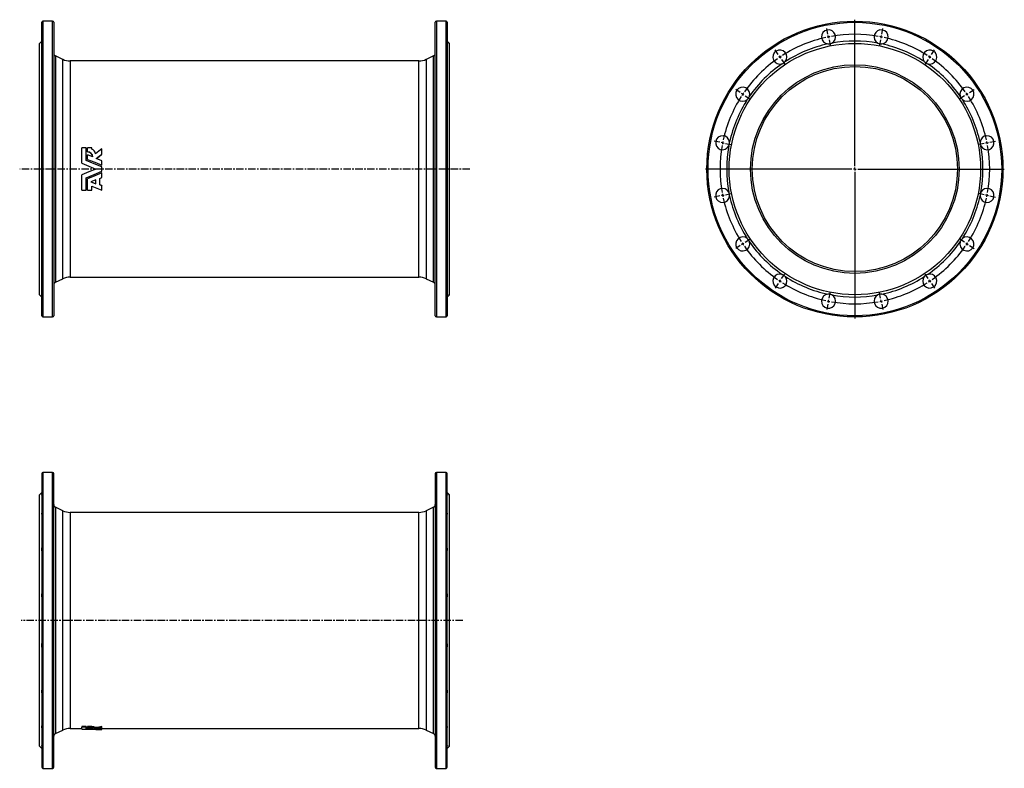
# Model space of a CAD drawing. Extents: x -233 to 1446, y -211 to 1067.
import ezdxf

# ---------------------------------------------------------------- set-up
doc = ezdxf.new("R2010")
doc.units = 0
doc.linetypes.add('CENTERX2', pattern=[20.32, 12.7, -2.54, 2.54, -2.54])
doc.layers.get('0').update_dxf_attribs({"linetype": 'CONTINUOUS'})
doc.layers.add('FORMAT', color=7, linetype='CONTINUOUS')

# ---------------------------------------------------------------- blocks, each defined once
blk = doc.blocks.new('SW_CENTERMARKSYMBOL_0')
at = {"layer": 'FORMAT', "color": 0}
for p, q in [((0, 5), (0, 255)), ((-5, 0), (-255, 0)), ((0, 0), (-2.5, 0)), ((0, 0), (0, 2.5)), ((0, 0), (0, -2.5)), ((0, 0), (2.5, 0)), ((5, 0), (255, 0)), ((0, -5), (0, -255))]:
    blk.add_line(p, q, dxfattribs=at)
blk = doc.blocks.new('SW_CENTERMARKSYMBOL_1')
at = {"layer": 'FORMAT', "color": 0}
for p, q in [((179.7, 185.6), (177.9, 194.9)), ((271.4, 185.6), (273.3, 194.9)), ((180.7, 180.7), (180.2, 183.2)), ((180.7, 180.7), (181.2, 178.3)), ((181.7, 175.8), (183.5, 166.5)), ((225.6, -39.9), (225.6, 183.2)), ((269.5, 175.8), (267.6, 166.5)), ((270.5, 180.7), (270, 178.3)), ((270.5, 180.7), (270.9, 183.2)), ((95, 150.5), (89.7, 158.4)), ((356.1, 150.5), (361.4, 158.4)), ((97.8, 146.4), (96.4, 148.4)), ((97.8, 146.4), (99.2, 144.3)), ((100.6, 142.2), (105.9, 134.3)), ((350.6, 142.2), (345.3, 134.3)), ((353.4, 146.4), (352, 144.3)), ((353.4, 146.4), (354.8, 148.4)), ((30.2, 85.7), (22.3, 91)), ((34.3, 82.9), (32.3, 84.3)), ((416.8, 82.9), (418.9, 84.3)), ((421, 85.7), (428.9, 91)), ((34.3, 82.9), (36.4, 81.5)), ((38.5, 80.1), (46.4, 74.9)), ((412.7, 80.1), (404.8, 74.9)), ((416.8, 82.9), (414.7, 81.5)), ((-4.9, 1), (-14.2, 2.8)), ((0, 0), (-2.5, 0.5)), ((0, 0), (2.5, -0.5)), ((451.2, 0), (448.7, -0.5)), ((451.2, 0), (453.6, 0.5)), ((456.1, 1), (465.4, 2.8)), ((4.9, -1), (14.2, -2.8)), ((446.3, -1), (436.9, -2.8)), ((220.6, -44.9), (-2.5, -44.9)), ((225.6, -44.9), (223.1, -44.9)), ((225.6, -44.9), (225.6, -42.4)), ((225.6, -44.9), (225.6, -47.4)), ((225.6, -44.9), (228.1, -44.9)), ((225.6, -49.9), (225.6, -273)), ((230.6, -44.9), (453.7, -44.9)), ((-4.9, -90.7), (-14.2, -92.6)), ((0, -89.7), (-2.5, -90.2)), ((0, -89.7), (2.5, -89.3)), ((4.9, -88.8), (14.2, -86.9)), ((446.3, -88.8), (436.9, -86.9)), ((451.2, -89.7), (448.7, -89.3)), ((451.2, -89.7), (453.6, -90.2)), ((456.1, -90.7), (465.4, -92.6)), ((38.5, -169.9), (46.4, -164.6)), ((412.7, -169.9), (404.8, -164.6)), ((30.2, -175.4), (22.3, -180.7)), ((34.3, -172.7), (32.3, -174)), ((34.3, -172.7), (36.4, -171.3)), ((416.8, -172.7), (414.7, -171.3)), ((416.8, -172.7), (418.9, -174)), ((421, -175.4), (428.9, -180.7)), ((97.8, -236.1), (99.2, -234)), ((100.6, -232), (105.9, -224.1)), ((350.6, -232), (345.3, -224.1)), ((353.4, -236.1), (352, -234)), ((95, -240.3), (89.7, -248.2)), ((97.8, -236.1), (96.4, -238.2)), ((353.4, -236.1), (354.8, -238.2)), ((356.1, -240.3), (361.4, -248.2)), ((180.7, -270.5), (181.2, -268)), ((181.7, -265.5), (183.5, -256.2)), ((269.5, -265.5), (267.6, -256.2)), ((270.5, -270.5), (270, -268)), ((179.7, -275.4), (177.9, -284.7)), ((180.7, -270.5), (180.2, -272.9)), ((270.5, -270.5), (270.9, -272.9)), ((271.4, -275.4), (273.3, -284.7))]:
    blk.add_line(p, q, dxfattribs=at)
for start, end in [(79.9956, 100.0044), (102.4956, 122.5044), (101.25, 101.8728), (100.6272, 101.25), (78.75, 79.3728), (78.1272, 78.75), (57.4956, 77.5044), (124.9956, 145.0044), (123.75, 124.3728), (123.1272, 123.75), (56.25, 56.8728), (55.6272, 56.25), (34.9956, 55.0044), (145.6272, 146.25), (33.75, 34.3728), (147.4956, 167.5044), (146.25, 146.8728), (33.1272, 33.75), (12.4956, 32.5044), (168.75, 169.3728), (168.1272, 168.75), (11.25, 11.8728), (10.6272, 11.25), (169.9956, 190.0044), (349.9956, 10.0044), (190.6272, 191.25), (191.25, 191.8728), (192.4956, 212.5044), (327.4956, 347.5044), (348.1272, 348.75), (348.75, 349.3728), (213.1272, 213.75), (213.75, 214.3728), (214.9956, 235.0044), (304.9956, 325.0044), (325.6272, 326.25), (326.25, 326.8728), (235.6272, 236.25), (303.75, 304.3728), (236.25, 236.8728), (237.4956, 257.5044), (282.4956, 302.5044), (303.1272, 303.75), (258.1272, 258.75), (258.75, 259.3728), (259.9956, 280.0044), (280.6272, 281.25), (281.25, 281.8728)]:
    blk.add_arc((225.6, -44.9), 230, start, end, dxfattribs=at)

msp = doc.modelspace()

# ---------------------------------------------------------------- linework, layer by layer
at = {"color": 7, "linetype": 'CONTINUOUS'}
for p, q in [((-195.9, 561.2), (-195.9, 1062.2)), ((-177.4, 1064.2), (-193.9, 1064.2)), ((-175.4, 1062.2), (-175.4, 811.7)), ((475.6, 561.2), (475.6, 1062.2)), ((494.1, 1064.2), (477.6, 1064.2)), ((496.1, 1062.2), (496.1, 811.7)), ((-195.9, 1030.2), (-199.9, 1026.2)), ((-199.9, 811.7), (-199.9, 1026.2)), ((500.1, 1026.2), (496.1, 1030.2)), ((500.1, 811.7), (500.1, 1026.2)), ((-160, 999), (-172.6, 1004.9)), ((447.5, 996.2), (-147.3, 996.2)), ((472.7, 1004.9), (460.1, 999)), ((-127.3, 821.5), (-127.3, 847.8)), ((-120.2, 847.8), (-127.3, 847.8)), ((-120.2, 826.5), (-120.2, 847.8)), ((-110.6, 847.8), (-117.5, 847.8)), ((-117.5, 841), (-117.5, 847.8)), ((-117.5, 841), (-117.5, 840.7)), ((-110.6, 845.7), (-110.6, 847.8)), ((-93.1, 837.2), (-93.1, 846.1)), ((-117.5, 828.3), (-117.5, 836)), ((-108.6, 832.4), (-117.5, 836)), ((-117.5, 828.3), (-117.5, 828.2)), ((-93.1, 826), (-102.7, 830)), ((-93.1, 837.2), (-93.1, 837)), ((-93.1, 818.3), (-93.1, 826)), ((-199.9, 597.2), (-199.9, 811.7)), ((-175.4, 811.7), (-175.4, 561.2)), ((-127.3, 821.5), (-127.3, 821.5)), ((-93.1, 818.3), (-93.1, 818.2)), ((-93.1, 808.1), (-93.1, 815.3)), ((496.1, 811.7), (496.1, 561.2)), ((500.1, 597.2), (500.1, 811.7)), ((-127.3, 801.9), (-127.3, 801.9)), ((-127.3, 775.6), (-127.3, 801.9)), ((-120.2, 775.6), (-120.2, 796.9)), ((-117.5, 795.2), (-117.5, 795.1)), ((-117.5, 775.6), (-117.5, 795.1)), ((-103.3, 793.2), (-111.9, 789.7)), ((-111.9, 789.7), (-103.3, 786.4)), ((-111.7, 789.8), (-103.3, 786.6)), ((-103.3, 786.4), (-103.3, 793.2)), ((-96.8, 795.8), (-93.1, 797.4)), ((-96.8, 784.6), (-96.8, 795.8)), ((-93.1, 805.2), (-93.1, 805.1)), ((-93.1, 797.4), (-93.1, 805.1)), ((-127.3, 775.6), (-120.2, 775.6)), ((-117.5, 775.6), (-110.6, 775.6)), ((-110.6, 775.6), (-110.6, 782.3)), ((-93.1, 783.4), (-96.8, 784.9)), ((-93.1, 783.2), (-96.8, 784.6)), ((-93.1, 783.4), (-93.1, 783.2)), ((-93.1, 775.6), (-93.1, 783.2)), ((-172.6, 618.5), (-160, 624.4)), ((-147.3, 627.2), (447.5, 627.2)), ((460.1, 624.4), (472.7, 618.5)), ((-199.9, 597.2), (-195.9, 593.2)), ((496.1, 593.2), (500.1, 597.2)), ((-193.9, 559.2), (-177.4, 559.2)), ((477.6, 559.2), (494.1, 559.2)), ((-195.9, 291.7), (-195.9, -209.3)), ((-177.4, 293.7), (-193.9, 293.7)), ((-175.4, -209.3), (-175.4, 291.7)), ((475.6, 291.7), (475.6, -209.3)), ((494.1, 293.7), (477.6, 293.7)), ((496.1, -209.3), (496.1, 291.7)), ((-195.9, 259.7), (-199.9, 255.7)), ((-199.9, -173.3), (-199.9, 255.7)), ((500.1, 255.7), (496.1, 259.7)), ((500.1, -173.3), (500.1, 255.7)), ((-160, 228.5), (-172.6, 234.4)), ((447.5, 225.7), (-147.3, 225.7)), ((472.7, 234.4), (460.1, 228.5)), ((-172.6, -151.9), (-160, -146.1)), ((-147.3, -143.3), (-127.3, -143.3)), ((-120.2, -139.8), (-127.3, -139.8)), ((-127.3, -139.8), (-127.3, -141.2)), ((-120.2, -141.2), (-127.3, -141.2)), ((-127.3, -144.5), (-127.3, -141.2)), ((-120.2, -139.8), (-120.2, -141.2)), ((-120.2, -144.2), (-120.2, -141.2)), ((-117.5, -142.8), (-120.2, -142.7)), ((-110.6, -139.8), (-117.5, -139.8)), ((-117.5, -141.2), (-117.5, -139.8)), ((-110.6, -141.2), (-117.5, -141.2)), ((-117.5, -142.5), (-117.5, -141.2)), ((-117.5, -143.2), (-117.5, -142.5)), ((-117.5, -144), (-117.5, -143.2)), ((-108.6, -143.6), (-117.5, -143.2)), ((-110.6, -141.2), (-110.6, -139.8)), ((-110.6, -141.6), (-110.6, -141.2)), ((-103.9, -142.9), (-103.9, -141.4)), ((-103.3, -144.8), (-93.1, -144.8)), ((-93.1, -144.2), (-102.7, -143.9)), ((-93.1, -141.6), (-93.1, -140.1)), ((-93.1, -143), (-93.1, -141.6)), ((-93.1, -144.2), (-93.1, -143)), ((-93.1, -143.3), (447.5, -143.3)), ((-93.1, -144.7), (-93.1, -144.2)), ((-93.1, -144.8), (-93.1, -144.7)), ((-93.1, -144.7), (-93.1, -144.7)), ((460.1, -146.1), (472.7, -151.9)), ((-199.9, -173.3), (-195.9, -177.3)), ((496.1, -177.3), (500.1, -173.3)), ((-193.9, -211.3), (-177.4, -211.3)), ((477.6, -211.3), (494.1, -211.3))]:
    msp.add_line(p, q, dxfattribs=at)
at = {"color": 8, "linetype": 'CONTINUOUS'}
for p, q in [((-193.9, 1064.2), (-193.9, 559.2)), ((-177.4, 811.7), (-177.4, 1064.2)), ((477.6, 1064.2), (477.6, 559.2)), ((494.1, 811.7), (494.1, 1064.2)), ((-172.6, 1004.9), (-172.6, 811.7)), ((-160, 811.7), (-160, 999)), ((-147.3, 996.2), (-147.3, 811.7)), ((447.5, 811.7), (447.5, 996.2)), ((460.1, 999), (460.1, 624.4)), ((472.7, 618.5), (472.7, 1004.9)), ((-177.4, 559.2), (-177.4, 811.7)), ((-172.6, 811.7), (-172.6, 618.5)), ((-160, 624.4), (-160, 811.7)), ((-147.3, 811.7), (-147.3, 627.2)), ((447.5, 627.2), (447.5, 811.7)), ((494.1, 559.2), (494.1, 811.7)), ((-193.9, 293.7), (-193.9, -211.3)), ((-177.4, -211.3), (-177.4, 293.7)), ((477.6, 293.7), (477.6, -211.3)), ((494.1, -211.3), (494.1, 293.7)), ((-172.6, 234.4), (-172.6, -151.9)), ((-160, -146.1), (-160, 228.5)), ((-147.3, 225.7), (-147.3, -143.3)), ((447.5, -143.3), (447.5, 225.7)), ((460.1, 228.5), (460.1, -146.1)), ((472.7, -151.9), (472.7, 234.4))]:
    msp.add_line(p, q, dxfattribs=at)
at = {"color": 7, "linetype": 'CONTINUOUS', "flags": 128}
for points in [[(-195.9, 1026.6), (-196.1, 1026.3), (-196.3, 1026.1), (-196.4, 1025.8), (-196.4, 1025.6), (-196.4, 1025.5), (-196.4, 1025.4), (-196.3, 1025.3), (-196.2, 1025.3), (-195.9, 1025.3)], [(496.1, 1026.6), (496.2, 1026.3), (496.4, 1026.1), (496.5, 1025.8), (496.5, 1025.6), (496.6, 1025.5), (496.5, 1025.4), (496.4, 1025.3), (496.3, 1025.3), (496.1, 1025.3)], [(-93.1, 846.1), (-98.5, 842), (-103.9, 837.9)], [(-93.1, 815.3), (-106.6, 820.9), (-120.2, 826.5)], [(-117.5, 828.3), (-105.3, 823.3), (-93.1, 818.3)], [(-117.5, 828.2), (-105.3, 823.2), (-93.1, 818.2)], [(-102.7, 830), (-97.9, 833.6), (-93.1, 837.2)], [(-102.5, 829.9), (-97.9, 833.4), (-93.1, 837)], [(-127.3, 821.5), (-115.3, 816.6), (-103.3, 811.7)], [(-127.3, 821.5), (-115.3, 816.6), (-103.3, 811.7)], [(-103.3, 811.7), (-115.3, 806.8), (-127.3, 801.9)], [(-103.3, 811.7), (-115.3, 806.8), (-127.3, 801.9)], [(-120.2, 796.9), (-106.6, 802.5), (-93.1, 808.1)], [(-93.1, 805.2), (-105.3, 800.2), (-117.5, 795.2)], [(-93.1, 805.1), (-105.3, 800.1), (-117.5, 795.1)], [(-110.6, 782.3), (-101.8, 779), (-93.1, 775.6)], [(-195.9, 598.1), (-196.1, 598.1), (-196.3, 598.1), (-196.4, 598.1), (-196.4, 598), (-196.4, 597.9), (-196.4, 597.7), (-196.3, 597.5), (-196.2, 597.2), (-195.9, 596.8)], [(496.1, 598.1), (496.2, 598.1), (496.4, 598.1), (496.5, 598.1), (496.5, 598), (496.6, 597.9), (496.5, 597.7), (496.4, 597.5), (496.3, 597.2), (496.1, 596.8)], [(-195.9, 256.2), (-196.1, 255.9), (-196.3, 255.6), (-196.4, 255.4), (-196.4, 255.2), (-196.4, 255), (-196.4, 254.9), (-196.3, 254.8), (-196.2, 254.8), (-195.9, 254.9)], [(496.1, 256.2), (496.2, 255.9), (496.4, 255.6), (496.5, 255.4), (496.5, 255.2), (496.6, 255), (496.5, 254.9), (496.4, 254.8), (496.3, 254.8), (496.1, 254.9)], [(-127.3, -144.5), (-115.3, -144.7), (-103.3, -144.8)], [(-93.1, -144.7), (-106.6, -144.5), (-120.2, -144.2)], [(-117.5, -142.5), (-116.5, -142.5), (-115.5, -142.5), (-114.5, -142.5), (-113.5, -142.6), (-112.6, -142.7), (-111.8, -142.8), (-111.1, -142.9), (-110.4, -143), (-109.9, -143.1), (-109.4, -143.2), (-109, -143.3), (-108.8, -143.4), (-108.6, -143.5), (-108.6, -143.6)], [(-117.5, -144), (-105.3, -144.4), (-93.1, -144.7)], [(-93.1, -140.1), (-98.5, -140.8), (-103.9, -141.4)], [(-93.1, -141.6), (-98.5, -142.3), (-103.9, -142.9)], [(-102.7, -143.9), (-97.9, -143.5), (-93.1, -143)], [(-195.9, -172.4), (-196.1, -172.4), (-196.3, -172.4), (-196.4, -172.4), (-196.4, -172.5), (-196.4, -172.6), (-196.4, -172.8), (-196.3, -173), (-196.2, -173.3), (-195.9, -173.7)], [(496.1, -172.4), (496.2, -172.4), (496.4, -172.4), (496.5, -172.4), (496.5, -172.5), (496.6, -172.6), (496.5, -172.8), (496.4, -173), (496.3, -173.3), (496.1, -173.7)]]:
    msp.add_lwpolyline(points, dxfattribs=at)
at = {"color": 7, "linetype": 'CONTINUOUS'}
for radius in [252.5, 214.5, 178, 175]:
    msp.add_circle((1191.4, 811.7), radius, dxfattribs=at)
at = {"color": 8, "linetype": 'CONTINUOUS'}
msp.add_circle((1191.4, 811.7), 250.5, dxfattribs=at)
at = {"color": 7, "linetype": 'CONTINUOUS'}
for centre, radius, start, end in [((-193.9, 1062.2), 2, 90, 180), ((-177.4, 1062.2), 2, 0, 90), ((477.6, 1062.2), 2, 90, 180), ((494.1, 1062.2), 2, 0, 90), ((1146.5, 1037.3), 12, 297.4154, 265.0846), ((1236.2, 1037.3), 12, 274.9154, 242.5846), ((1191.4, 811.7), 218.5, 102.1261, 122.8739), ((1146.5, 1037.3), 12, 265.0862, 297.4138), ((1191.4, 811.7), 218.5, 79.6261, 100.3739), ((1236.2, 1037.3), 12, 242.5863, 274.9137), ((1191.4, 811.7), 218.5, 57.1261, 77.8739), ((-170.4, 1009.4), 5, 180, 245), ((470.6, 1009.4), 5, 295, 0), ((1063.6, 1002.9), 12, 319.9154, 287.5846), ((1319.1, 1002.9), 12, 252.4154, 220.0846), ((-192.8, 993.4), 3.64, 149.3414, 210.6586), ((-147.3, 1026.2), 30, 245, 270), ((447.5, 1026.2), 30, 270, 295), ((492.9, 993.4), 3.64, 329.3414, 30.6586), ((1191.4, 811.7), 218.5, 124.6261, 145.3739), ((1063.6, 1002.9), 12, 287.5862, 319.9137), ((1319.1, 1002.9), 12, 220.0861, 252.414), ((1191.4, 811.7), 218.5, 34.6261, 55.3739), ((1000.1, 939.5), 12, 342.4154, 310.0846), ((1382.6, 939.5), 12, 229.9154, 197.5846), ((-188.5, 933.1), 7.96, 159.5675, 200.4325), ((488.6, 933.1), 7.96, 339.5675, 20.4325), ((1191.4, 811.7), 218.5, 147.1261, 167.8739), ((1000.1, 939.5), 12, 310.0861, 342.414), ((1382.6, 939.5), 12, 197.5862, 229.9137), ((1191.4, 811.7), 218.5, 12.1261, 32.8739), ((-185.4, 854.3), 11, 162.669, 197.331), ((485.6, 854.3), 11, 342.669, 17.331), ((965.8, 856.6), 12, 4.9154, 332.5846), ((965.8, 856.6), 12, 332.5863, 4.9137), ((1416.9, 856.6), 12, 175.0862, 207.4138), ((1416.9, 856.6), 12, 207.4154, 175.0846), ((-117.5, 832.1), 8.9, 2.0508, 90.0638), ((-117.4, 831.9), 8.85, 3.3058, 90.3495), ((-114.4, 835.7), 10.8, 12.1066, 69.2583), ((1191.4, 811.7), 218.5, 169.6261, 190.3739), ((1191.4, 811.7), 218.5, 349.6261, 10.3739), ((965.8, 766.8), 12, 27.4154, 355.0846), ((1416.9, 766.8), 12, 184.9154, 152.5846), ((-185.5, 769.1), 11, 162.6367, 197.3633), ((485.6, 769.1), 11, 342.6367, 17.3633), ((965.8, 766.8), 12, 355.0862, 27.4138), ((1191.4, 811.7), 218.5, 192.1261, 212.8739), ((1191.4, 811.7), 218.5, 327.1261, 347.8739), ((1416.9, 766.8), 12, 152.5863, 184.9137), ((-188.5, 690.3), 7.91, 159.4409, 200.5591), ((488.6, 690.3), 7.91, 339.4409, 20.5591), ((1000.1, 683.9), 12, 49.9154, 17.5846), ((1000.1, 683.9), 12, 17.5862, 49.9137), ((1382.6, 683.9), 12, 162.4154, 130.0846), ((1382.6, 683.9), 12, 130.0861, 162.414), ((1191.4, 811.7), 218.5, 214.6261, 235.3739), ((1191.4, 811.7), 218.5, 304.6261, 325.3739), ((-192.9, 630), 3.6, 148.935, 211.065), ((-147.3, 597.2), 30, 90, 115), ((447.5, 597.2), 30, 65, 90), ((493, 630), 3.6, 328.935, 31.065), ((1063.6, 620.5), 12, 72.4154, 40.0846), ((1063.6, 620.5), 12, 40.0861, 72.414), ((1191.4, 811.7), 218.5, 237.1261, 257.8739), ((1191.4, 811.7), 218.5, 282.1261, 302.8739), ((1319.1, 620.5), 12, 139.9154, 107.5846), ((1319.1, 620.5), 12, 107.5862, 139.9137), ((-170.4, 614), 5, 115, 180), ((470.6, 614), 5, 0, 65), ((1146.5, 586.1), 12, 94.9154, 62.5846), ((1146.5, 586.1), 12, 62.5863, 94.9137), ((1191.4, 811.7), 218.5, 259.6261, 280.3739), ((1236.2, 586.1), 12, 117.4154, 85.0846), ((1236.2, 586.1), 12, 85.0862, 117.4138), ((-193.9, 561.2), 2, 180, 270), ((-177.4, 561.2), 2, 270, 0), ((477.6, 561.2), 2, 180, 270), ((494.1, 561.2), 2, 270, 0), ((-193.9, 291.7), 2, 90, 180), ((-177.4, 291.7), 2, 0, 90), ((477.6, 291.7), 2, 90, 180), ((494.1, 291.7), 2, 0, 90), ((-170.4, 238.9), 5, 180, 245), ((470.6, 238.9), 5, 295, 0), ((-192.8, 222.9), 3.64, 149.3414, 210.6586), ((-147.3, 255.7), 30, 245, 270), ((447.5, 255.7), 30, 270, 295), ((492.9, 222.9), 3.64, 329.3414, 30.6586), ((-188.5, 162.6), 7.96, 159.5675, 200.4325), ((488.6, 162.6), 7.96, 339.5675, 20.4325), ((-185.4, 83.9), 11, 162.669, 197.331), ((485.6, 83.9), 11, 342.669, 17.331), ((-185.5, -1.4), 11, 162.6367, 197.3633), ((485.6, -1.4), 11, 342.6367, 17.3633), ((-188.5, -80.1), 7.91, 159.4409, 200.5591), ((488.6, -80.1), 7.91, 339.4409, 20.5591), ((-192.9, -140.4), 3.6, 148.935, 211.065), ((-147.3, -173.3), 30, 90, 115), ((-110.7, -158.9), 18.7, 68.7776, 89.7687), ((-110.7, -160.3), 18.6, 68.6345, 89.7413), ((447.5, -173.3), 30, 65, 90), ((493, -140.4), 3.6, 328.935, 31.065), ((-170.4, -156.5), 5, 115, 180), ((470.6, -156.5), 5, 0, 65), ((-193.9, -209.3), 2, 180, 270), ((-177.4, -209.3), 2, 270, 0), ((477.6, -209.3), 2, 180, 270), ((494.1, -209.3), 2, 270, 0)]:
    msp.add_arc(centre, radius, start, end, dxfattribs=at)
at = {"layer": 'FORMAT', "linetype": 'CENTERX2'}
for p, q in [((534.7, 811.7), (-233.4, 811.7)), ((522.5, 41.2), (-231, 41.2))]:
    msp.add_line(p, q, dxfattribs=at)

# ---------------------------------------------------------------- block references
at = {"layer": 'FORMAT'}
for name, p in [('SW_CENTERMARKSYMBOL_0', (1191.4, 811.7)), ('SW_CENTERMARKSYMBOL_1', (965.8, 856.6))]:
    msp.add_blockref(name, p, dxfattribs=at)

doc.saveas('drawing.dxf')
